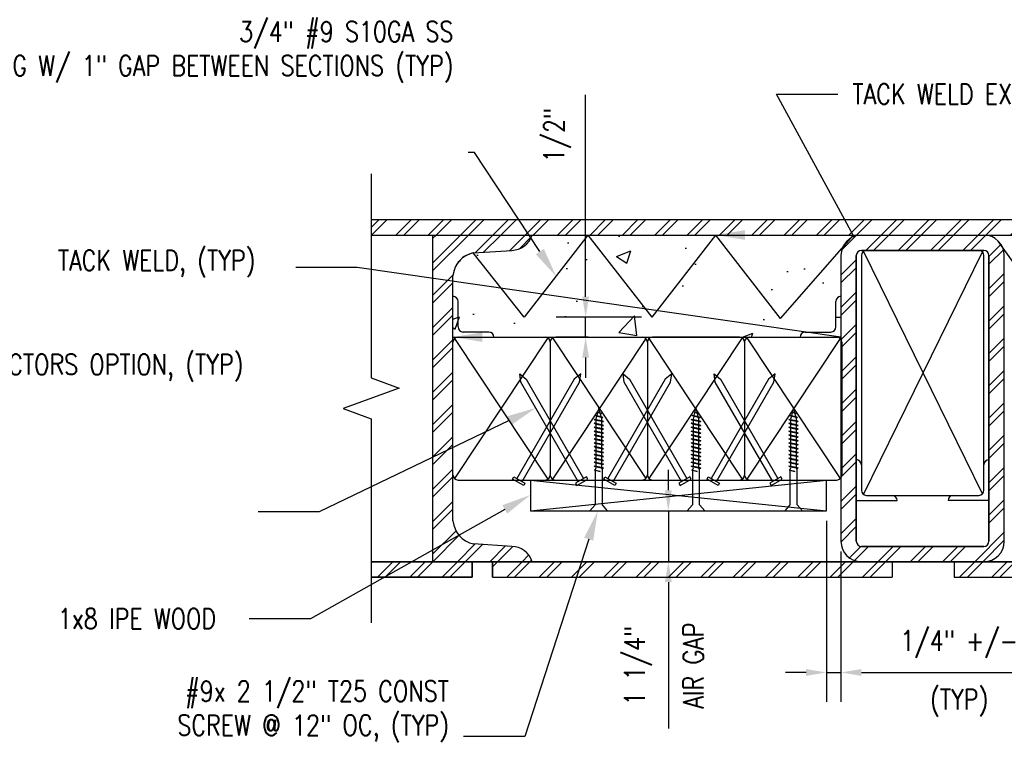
# Model space of a CAD drawing. Header units: inches. Extents: x 19 to 297, y 45 to 143.
# Tile 2 of 23: x 53 to 78, y 81 to 99. Entities that reach past the tile are written whole.
import ezdxf
from ezdxf import colors
from ezdxf.entities.mleader import LeaderData, LeaderLine
from ezdxf.math import Vec2, Vec3

# ---------------------------------------------------------------- set-up
doc = ezdxf.new("R2010")
doc.units = ezdxf.units.IN
doc.header["$MEASUREMENT"] = 0
for name, color, linetype in [('A-DETL-MEDM', 3, 'Continuous'), ('A-DETL-THIN', 1, 'Continuous'), ('S-ANNO-DIMS', 1, 'Continuous'), ('S-ANNO-NOTE', 2, 'Continuous')]:
    doc.layers.add(name, color=color, linetype=linetype)
doc.layers.add('M-DETL-PATT', color=9, linetype='Continuous', true_color=0x808080)
doc.styles.add('Annotative', font='romans.shx', dxfattribs={"width": 0.8, "height": 0.125})
doc.dimstyles.new('Annotative', dxfattribs={"dimscale": 0, "dimtxt": 0.125, "dimasz": 0.125, "dimexe": 0.18, "dimexo": 0.0625, "dimgap": 0.09, "dimtad": 1, "dimdec": 3, "dimzin": 3, "dimdsep": 46, "dimlunit": 4, "dimtxsty": 'Annotative', "dimcen": 0.09, "dimclrt": 2, "dimazin": 2, "dimtfac": 1, "dimtdec": 3, "dimtmove": 0, "dimatfit": 0, "dimfxl": 1, "dimtfill": 1, "dimfrac": 2, "dimtolj": 1, "dimtzin": 0, "dimarcsym": 0})
pattern_1 = [(45, (0, 0), (-0.3959798, 0.3959798), []), (45, (0, 0.6), (-0.3959798, 0.3959798), [])]

# ---------------------------------------------------------------- blocks, each defined once
blk = doc.blocks.new('*D20')
at = {"layer": 'Defpoints', "color": 0, "transparency": 16777216}
for p in [(73.2, 86.794), (73.554, 86.044), (73.554, 82.832)]:
    blk.add_point(p, dxfattribs=at)
at = {"layer": 'S-ANNO-DIMS', "color": 0, "lineweight": -2, "transparency": 16777216}
for p, q in [((73.2, 86.544), (73.2, 82.112)), ((73.554, 85.794), (73.554, 82.112)), ((72.7, 82.832), (72.2, 82.832)), ((73.2, 82.832), (73.554, 82.832)), ((74.054, 82.832), (78.341, 82.832))]:
    blk.add_line(p, q, dxfattribs=at)
at = {"layer": 'S-ANNO-DIMS', "color": 0, "transparency": 16777216}
for points in [[(72.7, 82.916), (72.7, 82.749), (73.2, 82.832)], [(74.054, 82.916), (74.054, 82.749), (73.554, 82.832)]]:
    blk.add_solid(points, dxfattribs=at)
at = {"layer": 'S-ANNO-DIMS', "color": 2, "lineweight": -3, "transparency": 16777216, "insert": (76.448, 83.526), "char_height": 0.5, "width": 3.88318, "attachment_point": 5, "line_spacing_factor": 0.983083, "style": 'Annotative'}
blk.add_mtext('\\A1;1/4" +/-', dxfattribs=at)
at = {"layer": 'S-ANNO-DIMS', "color": 2, "lineweight": -3, "transparency": 16777216, "insert": (76.448, 82.091), "char_height": 0.5, "width": 3.88318, "attachment_point": 5, "style": 'Annotative'}
blk.add_mtext('\\A1;(TYP)', dxfattribs=at)
blk = doc.blocks.new('*D19')
at = {"layer": 'Defpoints', "color": 0, "transparency": 16777216}
for p in [(67.302, 91.533), (68.921, 91.533), (67.618, 91.044)]:
    blk.add_point(p, dxfattribs=at)
at = {"layer": 'S-ANNO-DIMS', "color": 0, "lineweight": -2, "transparency": 16777216}
for p, q in [((67.302, 92.033), (67.302, 96.977)), ((68.671, 91.533), (66.582, 91.533)), ((67.302, 91.044), (67.302, 91.533)), ((67.368, 91.044), (66.582, 91.044)), ((67.302, 90.544), (67.302, 90.044))]:
    blk.add_line(p, q, dxfattribs=at)
at = {"layer": 'S-ANNO-DIMS', "color": 0, "transparency": 16777216}
for points in [[(67.219, 92.033), (67.386, 92.033), (67.302, 91.533)], [(67.219, 90.544), (67.386, 90.544), (67.302, 91.044)]]:
    blk.add_solid(points, dxfattribs=at)
at = {"layer": 'S-ANNO-DIMS', "color": 2, "lineweight": -3, "transparency": 16777216, "insert": (66.276, 95.322), "char_height": 0.5, "attachment_point": 1, "rotation": 90, "line_spacing_factor": 0.983083, "style": 'Annotative'}
blk.add_mtext('\\A1;1/2"', dxfattribs=at)
blk = doc.blocks.new('*D24')
at = {"layer": 'Defpoints', "color": 0, "transparency": 16777216}
for p in [(68.608, 86.794), (68.608, 85.544), (69.328, 85.544)]:
    blk.add_point(p, dxfattribs=at)
at = {"layer": 'S-ANNO-DIMS', "color": 0, "lineweight": -2, "transparency": 16777216}
for p, q in [((69.328, 87.294), (69.328, 87.794)), ((69.328, 86.794), (69.328, 85.544)), ((69.328, 85.044), (69.328, 81.462))]:
    blk.add_line(p, q, dxfattribs=at)
at = {"layer": 'S-ANNO-DIMS', "color": 0, "transparency": 16777216}
for points in [[(69.244, 87.294), (69.411, 87.294), (69.328, 86.794)], [(69.244, 85.044), (69.411, 85.044), (69.328, 85.544)]]:
    blk.add_solid(points, dxfattribs=at)
at = {"layer": 'S-ANNO-DIMS', "color": 2, "transparency": 16777216, "insert": (68.587, 83.003), "char_height": 0.5, "attachment_point": 5, "rotation": 90, "style": 'Annotative', "bg_fill": 3, "box_fill_scale": 1.25, "bg_fill_color": 256, "bg_fill_true_color": 13158600, "bg_fill_transparency": 0}
blk.add_mtext('\\A1;1 1/4"', dxfattribs=at)
at = {"layer": 'S-ANNO-DIMS', "color": 2, "transparency": 16777216, "insert": (69.938, 83.003), "char_height": 0.5, "attachment_point": 5, "rotation": 90, "style": 'Annotative', "bg_fill": 3, "box_fill_scale": 1.25, "bg_fill_color": 256, "bg_fill_true_color": 13158600, "bg_fill_transparency": 0}
blk.add_mtext('\\A1;AIR GAP', dxfattribs=at)

msp = doc.modelspace()

# ---------------------------------------------------------------- hatches: boundary and pattern name
at = {"layer": 'M-DETL-PATT', "lineweight": -3}
h = msp.add_hatch(dxfattribs=at)
h.set_pattern_fill('FP_1', color=8, style=0, pattern_type=2)
h.set_pattern_definition(pattern_1)
h.paths.add_polyline_path([(62.053, 93.5442), (90.5547, 93.5442), (90.5547, 93.9192), (62.053, 93.9192)])
h = msp.add_hatch(dxfattribs=at)
h.set_pattern_fill('FP_1', color=8, style=0, pattern_type=2)
h.set_pattern_definition(pattern_1)
h.paths.add_polyline_path([(65.9919, 85.5442), (65.9365, 85.6652), (65.853, 85.7689), (65.7465, 85.8488), (65.6236, 85.8999), (65.4919, 85.9192), (64.5544, 85.9817), (64.402, 86.0336), (64.2679, 86.1227), (64.1609, 86.2431), (64.0881, 86.3867), (64.0544, 86.5442), (64.0544, 92.5442), (64.0881, 92.7016), (64.1609, 92.8452), (64.2679, 92.9656), (64.402, 93.0547), (64.5544, 93.1067), (65.4919, 93.1692), (65.6236, 93.1884), (65.7465, 93.2395), (65.853, 93.3194), (65.9365, 93.4231), (65.9919, 93.5442), (63.5544, 93.5442), (63.5544, 85.5442)])
h = msp.add_hatch(dxfattribs=at)
h.set_pattern_fill('AR-CONC', color=8, scale=0.5, style=0)
h.paths.add_polyline_path([(85.5544, 91.0328), (85.5544, 93.0442), (85.5714, 93.1736), (85.6214, 93.2942), (85.7008, 93.3977), (85.8044, 93.4772), (85.925, 93.5271), (86.0544, 93.5442), (77.0544, 93.5442), (77.1838, 93.5271), (77.3044, 93.4772), (77.4079, 93.3977), (77.4874, 93.2942), (77.5373, 93.1736), (77.5544, 93.0442), (77.5544, 91.0328)])
h.paths.add_polyline_path([(64.0544, 91.0442), (73.5544, 91.0442), (73.5544, 93.0442), (73.5714, 93.1736), (73.6214, 93.2942), (73.7008, 93.3977), (73.8044, 93.4772), (73.925, 93.5271), (74.0544, 93.5442), (66.0703, 93.5442), (65.8023, 93.2761), (65.4919, 93.1692), (64.5505, 93.1059), (64.3991, 93.0533), (64.2661, 92.964), (64.16, 92.8439), (64.0879, 92.7008), (64.0544, 92.5442)])
h.paths.add_polyline_path([(90.5547, 91.0442), (90.5547, 93.5442), (89.0544, 93.5442), (89.1838, 93.5271), (89.3044, 93.4772), (89.4079, 93.3977), (89.4874, 93.2942), (89.5373, 93.1736), (89.5544, 93.0442), (89.5544, 91.0442)])
h = msp.add_hatch(dxfattribs=at)
h.set_pattern_fill('FP_1', color=8, style=0, pattern_type=2)
h.set_pattern_definition(pattern_1)
h.paths.add_polyline_path([(76.424, 85.5442), (77.0544, 85.5442), (77.1838, 85.5612), (77.3044, 85.6111), (77.4079, 85.6906), (77.4874, 85.7942), (77.5373, 85.9147), (77.5544, 86.0442), (77.5544, 93.0442), (77.5373, 93.1736), (77.4874, 93.2942), (77.4079, 93.3977), (77.3044, 93.4772), (77.1838, 93.5271), (77.0544, 93.5442), (74.0544, 93.5442), (73.925, 93.5271), (73.8044, 93.4772), (73.7008, 93.3977), (73.6214, 93.2942), (73.5714, 93.1736), (73.5544, 93.0442), (73.5544, 86.0442), (73.5714, 85.9147), (73.6214, 85.7942), (73.7008, 85.6906), (73.8044, 85.6111), (73.925, 85.5612), (74.0544, 85.5442)])
h.paths.add_polyline_path([(74.0544, 85.9192), (74.022, 85.9234), (73.9919, 85.9359), (73.966, 85.9558), (73.9461, 85.9817), (73.9336, 86.0118), (73.9294, 86.0442), (73.9294, 93.0442), (73.9336, 93.0765), (73.9461, 93.1067), (73.966, 93.1325), (73.9919, 93.1524), (74.022, 93.1649), (74.0544, 93.1692), (77.0544, 93.1692), (77.0867, 93.1649), (77.1169, 93.1524), (77.1428, 93.1325), (77.1626, 93.1067), (77.1751, 93.0765), (77.1794, 93.0442), (77.1794, 86.0442), (77.1751, 86.0118), (77.1626, 85.9817), (77.1428, 85.9558), (77.1169, 85.9359), (77.0867, 85.9234), (77.0544, 85.9192), (76.424, 85.9192)])
h = msp.add_hatch(dxfattribs=at)
h.set_pattern_fill('FP_1', color=8, style=0, pattern_type=2)
h.set_pattern_definition(pattern_1)
h.paths.add_polyline_path([(65.0231, 85.1692), (74.8044, 85.1692), (74.8044, 85.5442), (65.0231, 85.5442)])
h.paths.add_polyline_path([(62.053, 85.1692), (64.5231, 85.1692), (64.5231, 85.5442), (62.053, 85.5442)])
h.paths.add_polyline_path([(88.328, 85.1692), (90.5547, 85.1692), (90.5547, 85.5442), (88.328, 85.5442)])
h.paths.add_polyline_path([(77.1838, 85.1692), (86.8044, 85.1692), (86.8044, 85.5442), (76.328, 85.5442), (76.328, 85.1692), (77.0867, 85.1692)])

# ---------------------------------------------------------------- linework, layer by layer
at = {"layer": 'A-DETL-MEDM', "lineweight": -3}
for p, q in [((90.5547, 93.9192), (62.053, 93.9192)), ((62.053, 93.5442), (90.5547, 93.5442)), ((63.5544, 93.5442), (63.5544, 85.5442)), ((67.3603, 93.5442), (65.8001, 91.5328)), ((67.3603, 93.5442), (68.9205, 91.5328)), ((70.4807, 93.5442), (68.9205, 91.5328)), ((70.4807, 93.5442), (72.0659, 91.5007)), ((73.8551, 93.5442), (72.0659, 91.5007)), ((78.729, 91.5328), (77.4079, 93.3977)), ((65.8001, 91.5328), (64.5505, 93.1059)), ((64.5544, 93.1067), (65.4919, 93.1692)), ((77.0544, 93.1692), (74.0544, 93.1692)), ((73.5544, 93.0442), (73.5544, 86.0442)), ((73.9294, 93.0442), (73.9294, 86.0442)), ((77.1794, 86.0442), (77.1794, 93.0442)), ((77.5544, 86.0442), (77.5544, 93.0442)), ((64.0544, 86.5442), (64.0544, 92.5442)), ((73.4293, 91.5328), (73.5543, 91.5328)), ((65.4919, 85.9192), (64.5544, 85.9817)), ((74.0544, 85.9192), (77.0544, 85.9192)), ((62.053, 85.5442), (90.5547, 85.5442)), ((64.5231, 85.5442), (64.5231, 85.1692)), ((65.0231, 85.1692), (65.0231, 85.5442)), ((74.8044, 85.5442), (74.8044, 85.1692)), ((76.328, 85.5442), (76.328, 85.1692)), ((64.5231, 85.1692), (62.053, 85.1692)), ((76.328, 85.1692), (86.8044, 85.1692))]:
    msp.add_line(p, q, dxfattribs=at)
for centre, radius, start, end in [((65.481, 93.7045), 0.5354, 271.16134, 342.57846), ((74.0544, 93.0442), 0.5, 90, 180), ((77.0544, 93.0442), 0.5, 0, 90), ((64.6787, 92.4926), 0.6265, 101.81177, 175.28379), ((74.0544, 93.0442), 0.125, 90, 180), ((77.0544, 93.0442), 0.125, 0, 90), ((64.6787, 86.5957), 0.6265, 184.71621, 258.55087), ((65.481, 85.3839), 0.5354, 17.42154, 88.83866), ((74.0544, 86.0442), 0.5, 180, 270), ((74.0544, 86.0442), 0.125, 180, 270), ((77.0544, 86.0442), 0.5, 270, 0), ((77.0544, 86.0442), 0.125, 270, 0)]:
    msp.add_arc(centre, radius, start, end, dxfattribs=at)
at = {"layer": 'A-DETL-THIN', "lineweight": -3}
for p, q in [((62.053, 95.0442), (62.053, 90.0442)), ((90.5547, 93.9192), (62.053, 93.9192)), ((62.053, 93.5442), (90.5547, 93.5442)), ((63.5544, 93.5442), (63.5544, 85.5442)), ((64.5544, 93.1067), (65.4919, 93.1692)), ((74.0544, 93.1692), (77.0544, 93.1692)), ((74.1076, 87.1918), (77.0178, 93.1325)), ((77.0178, 87.2058), (74.1078, 93.1466)), ((73.5544, 93.0442), (73.5544, 86.0442)), ((73.9294, 86.0442), (73.9294, 93.0442)), ((74.0544, 93.0442), (74.0544, 87.2942)), ((77.0544, 87.2942), (77.0544, 93.0442)), ((77.1794, 93.0442), (77.1794, 86.0442)), ((77.5544, 86.0442), (77.5544, 93.0442)), ((64.0544, 86.5442), (64.0544, 92.5442)), ((64.1794, 91.2942), (64.1794, 91.9192)), ((73.4293, 91.2942), (73.4293, 91.9192)), ((73.5543, 92.0442), (73.5543, 91.0442)), ((64.9294, 91.1692), (64.3044, 91.1692)), ((72.6793, 91.1692), (73.3043, 91.1692)), ((64.0544, 91.0442), (66.3094, 91.0442)), ((66.3778, 91.0238), (64.091, 87.5808)), ((64.091, 91.0075), (66.3776, 87.5644)), ((66.4344, 90.9192), (66.4344, 87.6692)), ((66.491, 91.0238), (68.7778, 87.5808)), ((68.7778, 91.0075), (66.4912, 87.5644)), ((66.5594, 91.0442), (68.6894, 91.0442)), ((68.8144, 90.9192), (68.8144, 87.6692)), ((71.1378, 91.0238), (68.851, 87.5808)), ((68.851, 91.0075), (71.1376, 87.5644)), ((71.0694, 91.0442), (68.9394, 91.0442)), ((71.1944, 90.9192), (71.1944, 87.6692)), ((71.2511, 91.0238), (73.5378, 87.5808)), ((73.5378, 91.0075), (71.2513, 87.5644)), ((71.3194, 91.0442), (73.5543, 91.0442)), ((73.5744, 90.9192), (73.5744, 87.6692)), ((62.053, 90.0442), (62.7399, 89.7942)), ((67.0236, 90.0169), (65.6173, 87.5812)), ((65.7171, 89.9429), (65.6874, 90.1422)), ((65.6874, 90.1422), (65.8452, 90.0169)), ((67.1233, 87.5072), (65.7171, 89.9429)), ((65.7455, 87.5072), (67.1517, 89.9429)), ((65.8452, 90.0169), (67.2515, 87.5812)), ((67.1814, 90.1422), (67.0236, 90.0169)), ((67.1517, 89.9429), (67.1814, 90.1422)), ((69.253, 90.0169), (67.8468, 87.5812)), ((67.975, 87.5072), (69.3812, 89.9429)), ((68.2476, 89.9429), (68.2179, 90.1422)), ((68.2179, 90.1422), (68.3758, 90.0169)), ((69.6539, 87.5072), (68.2476, 89.9429)), ((68.3758, 90.0169), (69.782, 87.5812)), ((69.4109, 90.1422), (69.253, 90.0169)), ((69.3812, 89.9429), (69.4109, 90.1422)), ((71.7836, 90.0169), (70.3773, 87.5812)), ((70.4771, 89.9429), (70.4474, 90.1422)), ((70.4474, 90.1422), (70.6053, 90.0169)), ((71.8833, 87.5072), (70.4771, 89.9429)), ((70.5055, 87.5072), (71.9118, 89.9429)), ((70.6053, 90.0169), (72.0115, 87.5812)), ((71.9414, 90.1422), (71.7836, 90.0169)), ((71.9118, 89.9429), (71.9414, 90.1422)), ((62.7399, 89.7942), (61.3661, 89.2942)), ((61.3661, 89.2942), (62.053, 89.0442)), ((67.6244, 89.318), (67.5748, 89.1255)), ((67.6581, 89.187), (67.6244, 89.318)), ((70.0044, 89.318), (69.9548, 89.1255)), ((70.0382, 89.187), (70.0044, 89.318)), ((72.3945, 89.318), (72.345, 89.1255)), ((72.4283, 89.187), (72.3945, 89.318)), ((62.053, 89.0442), (62.053, 84.0442)), ((67.5523, 89.0032), (67.5081, 89.0301)), ((67.5081, 89.0301), (67.5523, 89.0301)), ((67.7392, 88.9776), (67.5081, 89.0301)), ((67.5683, 89.1051), (67.5307, 89.1255)), ((67.5307, 89.1255), (67.5748, 89.1255)), ((67.7232, 89.0764), (67.5307, 89.1255)), ((67.5695, 89.1048), (67.5523, 89.0378)), ((67.5523, 89.0301), (67.6965, 89.0012)), ((67.6965, 88.9743), (67.5523, 89.0032)), ((67.5523, 89.0032), (67.5523, 88.9348)), ((67.6871, 89.0747), (67.5683, 89.1051)), ((67.5748, 89.1255), (67.6805, 89.1)), ((67.6626, 89.1697), (67.6122, 89.1969)), ((67.6122, 89.1969), (67.6581, 89.187)), ((67.6872, 89.1698), (67.6122, 89.1969)), ((67.6581, 89.187), (67.6872, 89.1698)), ((67.6805, 89.1), (67.6626, 89.1697)), ((67.6805, 89.1), (67.7232, 89.0764)), ((67.6871, 89.0747), (67.7232, 89.0764)), ((67.6965, 89.0378), (67.6871, 89.0747)), ((67.6965, 89.0012), (67.6965, 89.0378)), ((67.6965, 89.0012), (67.7392, 88.9776)), ((67.6965, 88.9743), (67.7392, 88.9776)), ((67.6965, 88.9059), (67.6965, 88.9743)), ((69.9323, 89.0032), (69.8882, 89.0301)), ((69.8882, 89.0301), (69.9323, 89.0301)), ((70.1192, 88.9776), (69.8882, 89.0301)), ((69.9483, 89.1051), (69.9107, 89.1255)), ((69.9107, 89.1255), (69.9548, 89.1255)), ((70.1032, 89.0764), (69.9107, 89.1255)), ((69.9495, 89.1048), (69.9323, 89.0378)), ((69.9323, 89.0301), (70.0766, 89.0012)), ((70.0766, 88.9743), (69.9323, 89.0032)), ((69.9323, 89.0032), (69.9323, 88.9348)), ((70.0671, 89.0747), (69.9483, 89.1051)), ((69.9548, 89.1255), (70.0606, 89.1)), ((70.0426, 89.1697), (69.9923, 89.1969)), ((69.9923, 89.1969), (70.0382, 89.187)), ((70.0672, 89.1698), (69.9923, 89.1969)), ((70.0382, 89.187), (70.0672, 89.1698)), ((70.0606, 89.1), (70.0426, 89.1697)), ((70.0606, 89.1), (70.1032, 89.0764)), ((70.0671, 89.0747), (70.1032, 89.0764)), ((70.0766, 89.0378), (70.0671, 89.0747)), ((70.0766, 89.0012), (70.0766, 89.0378)), ((70.0766, 89.0012), (70.1192, 88.9776)), ((70.0766, 88.9743), (70.1192, 88.9776)), ((70.0766, 88.9059), (70.0766, 88.9743)), ((72.3224, 89.0032), (72.2783, 89.0301)), ((72.2783, 89.0301), (72.3224, 89.0301)), ((72.5093, 88.9776), (72.2783, 89.0301)), ((72.3384, 89.1051), (72.3008, 89.1255)), ((72.3008, 89.1255), (72.345, 89.1255)), ((72.4933, 89.0764), (72.3008, 89.1255)), ((72.3397, 89.1048), (72.3224, 89.0378)), ((72.3224, 89.0301), (72.4667, 89.0012)), ((72.4667, 88.9743), (72.3224, 89.0032)), ((72.3224, 89.0032), (72.3224, 88.9348)), ((72.4572, 89.0747), (72.3384, 89.1051)), ((72.345, 89.1255), (72.4507, 89.1)), ((72.4327, 89.1697), (72.3824, 89.1969)), ((72.3824, 89.1969), (72.4283, 89.187)), ((72.4573, 89.1698), (72.3824, 89.1969)), ((72.4283, 89.187), (72.4573, 89.1698)), ((72.4507, 89.1), (72.4327, 89.1697)), ((72.4507, 89.1), (72.4933, 89.0764)), ((72.4572, 89.0747), (72.4933, 89.0764)), ((72.4667, 89.0378), (72.4572, 89.0747)), ((72.4667, 89.0012), (72.4667, 89.0378)), ((72.4667, 89.0012), (72.5093, 88.9776)), ((72.4667, 88.9743), (72.5093, 88.9776)), ((72.4667, 88.9059), (72.4667, 88.9743)), ((67.5523, 88.9079), (67.5081, 88.9348)), ((67.5081, 88.9348), (67.5523, 88.9348)), ((67.7392, 88.8824), (67.5081, 88.9348)), ((67.5523, 88.8126), (67.5081, 88.8396)), ((67.5081, 88.8396), (67.5523, 88.8396)), ((67.7392, 88.7871), (67.5081, 88.8396)), ((67.7392, 88.6919), (67.5081, 88.7443)), ((67.5523, 88.7174), (67.5081, 88.7443)), ((67.5081, 88.7443), (67.5523, 88.7443)), ((67.5523, 88.9348), (67.6965, 88.9059)), ((67.6965, 88.8791), (67.5523, 88.9079)), ((67.5523, 88.9079), (67.5523, 88.8396)), ((67.5523, 88.8396), (67.6965, 88.8107)), ((67.6965, 88.7838), (67.5523, 88.8126)), ((67.5523, 88.8126), (67.5523, 88.7443)), ((67.5523, 88.7443), (67.6965, 88.7154)), ((67.6965, 88.9059), (67.7392, 88.8824)), ((67.6965, 88.8791), (67.7392, 88.8824)), ((67.6965, 88.8107), (67.6965, 88.8791)), ((67.6965, 88.8107), (67.7392, 88.7871)), ((67.6965, 88.7838), (67.7392, 88.7871)), ((67.6965, 88.7154), (67.6965, 88.7838)), ((69.9323, 88.9079), (69.8882, 88.9348)), ((69.8882, 88.9348), (69.9323, 88.9348)), ((70.1192, 88.8824), (69.8882, 88.9348)), ((69.9323, 88.8126), (69.8882, 88.8396)), ((69.8882, 88.8396), (69.9323, 88.8396)), ((70.1192, 88.7871), (69.8882, 88.8396)), ((70.1192, 88.6919), (69.8882, 88.7443)), ((69.9323, 88.7174), (69.8882, 88.7443)), ((69.8882, 88.7443), (69.9323, 88.7443)), ((69.9323, 88.9348), (70.0766, 88.9059)), ((70.0766, 88.8791), (69.9323, 88.9079)), ((69.9323, 88.9079), (69.9323, 88.8396)), ((69.9323, 88.8396), (70.0766, 88.8107)), ((70.0766, 88.7838), (69.9323, 88.8126)), ((69.9323, 88.8126), (69.9323, 88.7443)), ((69.9323, 88.7443), (70.0766, 88.7154)), ((70.0766, 88.9059), (70.1192, 88.8824)), ((70.0766, 88.8791), (70.1192, 88.8824)), ((70.0766, 88.8107), (70.0766, 88.8791)), ((70.0766, 88.8107), (70.1192, 88.7871)), ((70.0766, 88.7838), (70.1192, 88.7871)), ((70.0766, 88.7154), (70.0766, 88.7838)), ((72.3224, 88.9079), (72.2783, 88.9348)), ((72.2783, 88.9348), (72.3224, 88.9348)), ((72.5093, 88.8824), (72.2783, 88.9348)), ((72.3224, 88.8126), (72.2783, 88.8396)), ((72.2783, 88.8396), (72.3224, 88.8396)), ((72.5093, 88.7871), (72.2783, 88.8396)), ((72.5093, 88.6919), (72.2783, 88.7443)), ((72.3224, 88.7174), (72.2783, 88.7443)), ((72.2783, 88.7443), (72.3224, 88.7443)), ((72.3224, 88.9348), (72.4667, 88.9059)), ((72.4667, 88.8791), (72.3224, 88.9079)), ((72.3224, 88.9079), (72.3224, 88.8396)), ((72.3224, 88.8396), (72.4667, 88.8107)), ((72.4667, 88.7838), (72.3224, 88.8126)), ((72.3224, 88.8126), (72.3224, 88.7443)), ((72.3224, 88.7443), (72.4667, 88.7154)), ((72.4667, 88.9059), (72.5093, 88.8824)), ((72.4667, 88.8791), (72.5093, 88.8824)), ((72.4667, 88.8107), (72.4667, 88.8791)), ((72.4667, 88.8107), (72.5093, 88.7871)), ((72.4667, 88.7838), (72.5093, 88.7871)), ((72.4667, 88.7154), (72.4667, 88.7838)), ((67.5523, 88.6221), (67.5081, 88.6491)), ((67.5081, 88.6491), (67.5523, 88.6491)), ((67.7392, 88.5966), (67.5081, 88.6491)), ((67.5523, 88.5269), (67.5081, 88.5538)), ((67.5081, 88.5538), (67.5523, 88.5538)), ((67.7392, 88.5014), (67.5081, 88.5538)), ((67.6965, 88.6886), (67.5523, 88.7174)), ((67.5523, 88.7174), (67.5523, 88.6491)), ((67.5523, 88.6491), (67.6965, 88.6202)), ((67.6965, 88.5933), (67.5523, 88.6221)), ((67.5523, 88.6221), (67.5523, 88.5538)), ((67.5523, 88.5538), (67.6965, 88.5249)), ((67.6965, 88.498), (67.5523, 88.5269)), ((67.5523, 88.5269), (67.5523, 88.4586)), ((67.6965, 88.7154), (67.7392, 88.6919)), ((67.6965, 88.6886), (67.7392, 88.6919)), ((67.6965, 88.6202), (67.6965, 88.6886)), ((67.6965, 88.6202), (67.7392, 88.5966)), ((67.6965, 88.5933), (67.7392, 88.5966)), ((67.6965, 88.5249), (67.6965, 88.5933)), ((67.6965, 88.5249), (67.7392, 88.5014)), ((67.6965, 88.498), (67.7392, 88.5014)), ((67.6965, 88.4297), (67.6965, 88.498)), ((69.9323, 88.6221), (69.8882, 88.6491)), ((69.8882, 88.6491), (69.9323, 88.6491)), ((70.1192, 88.5966), (69.8882, 88.6491)), ((69.9323, 88.5269), (69.8882, 88.5538)), ((69.8882, 88.5538), (69.9323, 88.5538)), ((70.1192, 88.5014), (69.8882, 88.5538)), ((70.0766, 88.6886), (69.9323, 88.7174)), ((69.9323, 88.7174), (69.9323, 88.6491)), ((69.9323, 88.6491), (70.0766, 88.6202)), ((70.0766, 88.5933), (69.9323, 88.6221)), ((69.9323, 88.6221), (69.9323, 88.5538)), ((69.9323, 88.5538), (70.0766, 88.5249)), ((70.0766, 88.498), (69.9323, 88.5269)), ((69.9323, 88.5269), (69.9323, 88.4586)), ((70.0766, 88.7154), (70.1192, 88.6919)), ((70.0766, 88.6886), (70.1192, 88.6919)), ((70.0766, 88.6202), (70.0766, 88.6886)), ((70.0766, 88.6202), (70.1192, 88.5966)), ((70.0766, 88.5933), (70.1192, 88.5966)), ((70.0766, 88.5249), (70.0766, 88.5933)), ((70.0766, 88.5249), (70.1192, 88.5014)), ((70.0766, 88.498), (70.1192, 88.5014)), ((70.0766, 88.4297), (70.0766, 88.498)), ((72.3224, 88.6221), (72.2783, 88.6491)), ((72.2783, 88.6491), (72.3224, 88.6491)), ((72.5093, 88.5966), (72.2783, 88.6491)), ((72.3224, 88.5269), (72.2783, 88.5538)), ((72.2783, 88.5538), (72.3224, 88.5538)), ((72.5093, 88.5014), (72.2783, 88.5538)), ((72.4667, 88.6886), (72.3224, 88.7174)), ((72.3224, 88.7174), (72.3224, 88.6491)), ((72.3224, 88.6491), (72.4667, 88.6202)), ((72.4667, 88.5933), (72.3224, 88.6221)), ((72.3224, 88.6221), (72.3224, 88.5538)), ((72.3224, 88.5538), (72.4667, 88.5249)), ((72.4667, 88.498), (72.3224, 88.5269)), ((72.3224, 88.5269), (72.3224, 88.4586)), ((72.4667, 88.7154), (72.5093, 88.6919)), ((72.4667, 88.6886), (72.5093, 88.6919)), ((72.4667, 88.6202), (72.4667, 88.6886)), ((72.4667, 88.6202), (72.5093, 88.5966)), ((72.4667, 88.5933), (72.5093, 88.5966)), ((72.4667, 88.5249), (72.4667, 88.5933)), ((72.4667, 88.5249), (72.5093, 88.5014)), ((72.4667, 88.498), (72.5093, 88.5014)), ((72.4667, 88.4297), (72.4667, 88.498)), ((67.7392, 88.4061), (67.5081, 88.4586)), ((67.5523, 88.4316), (67.5081, 88.4586)), ((67.5081, 88.4586), (67.5523, 88.4586)), ((67.5523, 88.3364), (67.5081, 88.3633)), ((67.5081, 88.3633), (67.5523, 88.3633)), ((67.7392, 88.3109), (67.5081, 88.3633)), ((67.7392, 88.2156), (67.5081, 88.268)), ((67.5523, 88.2411), (67.5081, 88.268)), ((67.5081, 88.268), (67.5523, 88.268)), ((67.5523, 88.4586), (67.6965, 88.4297)), ((67.6965, 88.4028), (67.5523, 88.4316)), ((67.5523, 88.4316), (67.5523, 88.3633)), ((67.5523, 88.3633), (67.6965, 88.3344)), ((67.6965, 88.3075), (67.5523, 88.3364)), ((67.5523, 88.3364), (67.5523, 88.268)), ((67.5523, 88.268), (67.6965, 88.2391)), ((67.6965, 88.4297), (67.7392, 88.4061)), ((67.6965, 88.4028), (67.7392, 88.4061)), ((67.6965, 88.3344), (67.6965, 88.4028)), ((67.6965, 88.3344), (67.7392, 88.3109)), ((67.6965, 88.3075), (67.7392, 88.3109)), ((67.6965, 88.2391), (67.6965, 88.3075)), ((70.1192, 88.4061), (69.8882, 88.4586)), ((69.9323, 88.4316), (69.8882, 88.4586)), ((69.8882, 88.4586), (69.9323, 88.4586)), ((69.9323, 88.3364), (69.8882, 88.3633)), ((69.8882, 88.3633), (69.9323, 88.3633)), ((70.1192, 88.3109), (69.8882, 88.3633)), ((70.1192, 88.2156), (69.8882, 88.268)), ((69.9323, 88.2411), (69.8882, 88.268)), ((69.8882, 88.268), (69.9323, 88.268)), ((69.9323, 88.4586), (70.0766, 88.4297)), ((70.0766, 88.4028), (69.9323, 88.4316)), ((69.9323, 88.4316), (69.9323, 88.3633)), ((69.9323, 88.3633), (70.0766, 88.3344)), ((70.0766, 88.3075), (69.9323, 88.3364)), ((69.9323, 88.3364), (69.9323, 88.268)), ((69.9323, 88.268), (70.0766, 88.2391)), ((70.0766, 88.4297), (70.1192, 88.4061)), ((70.0766, 88.4028), (70.1192, 88.4061)), ((70.0766, 88.3344), (70.0766, 88.4028)), ((70.0766, 88.3344), (70.1192, 88.3109)), ((70.0766, 88.3075), (70.1192, 88.3109)), ((70.0766, 88.2391), (70.0766, 88.3075)), ((72.5093, 88.4061), (72.2783, 88.4586)), ((72.3224, 88.4316), (72.2783, 88.4586)), ((72.2783, 88.4586), (72.3224, 88.4586)), ((72.3224, 88.3364), (72.2783, 88.3633)), ((72.2783, 88.3633), (72.3224, 88.3633)), ((72.5093, 88.3109), (72.2783, 88.3633)), ((72.5093, 88.2156), (72.2783, 88.268)), ((72.3224, 88.2411), (72.2783, 88.268)), ((72.2783, 88.268), (72.3224, 88.268)), ((72.3224, 88.4586), (72.4667, 88.4297)), ((72.4667, 88.4028), (72.3224, 88.4316)), ((72.3224, 88.4316), (72.3224, 88.3633)), ((72.3224, 88.3633), (72.4667, 88.3344)), ((72.4667, 88.3075), (72.3224, 88.3364)), ((72.3224, 88.3364), (72.3224, 88.268)), ((72.3224, 88.268), (72.4667, 88.2391)), ((72.4667, 88.4297), (72.5093, 88.4061)), ((72.4667, 88.4028), (72.5093, 88.4061)), ((72.4667, 88.3344), (72.4667, 88.4028)), ((72.4667, 88.3344), (72.5093, 88.3109)), ((72.4667, 88.3075), (72.5093, 88.3109)), ((72.4667, 88.2391), (72.4667, 88.3075)), ((67.5523, 88.1459), (67.5081, 88.1728)), ((67.5081, 88.1728), (67.5523, 88.1728)), ((67.7392, 88.1203), (67.5081, 88.1728)), ((67.5523, 88.0506), (67.5081, 88.0775)), ((67.5081, 88.0775), (67.5523, 88.0775)), ((67.7392, 88.0251), (67.5081, 88.0775)), ((67.6965, 88.2123), (67.5523, 88.2411)), ((67.5523, 88.2411), (67.5523, 88.1728)), ((67.5523, 88.1728), (67.6965, 88.1439)), ((67.6965, 88.117), (67.5523, 88.1459)), ((67.5523, 88.1459), (67.5523, 88.0775)), ((67.5523, 88.0775), (67.6965, 88.0486)), ((67.6965, 88.0218), (67.5523, 88.0506)), ((67.5523, 88.0506), (67.5523, 87.9823)), ((67.6965, 88.2391), (67.7392, 88.2156)), ((67.6965, 88.2123), (67.7392, 88.2156)), ((67.6965, 88.1439), (67.6965, 88.2123)), ((67.6965, 88.1439), (67.7392, 88.1203)), ((67.6965, 88.117), (67.7392, 88.1203)), ((67.6965, 88.0486), (67.6965, 88.117)), ((67.6965, 88.0486), (67.7392, 88.0251)), ((67.6965, 88.0218), (67.7392, 88.0251)), ((67.6965, 87.9534), (67.6965, 88.0218)), ((69.9323, 88.1459), (69.8882, 88.1728)), ((69.8882, 88.1728), (69.9323, 88.1728)), ((70.1192, 88.1203), (69.8882, 88.1728)), ((69.9323, 88.0506), (69.8882, 88.0775)), ((69.8882, 88.0775), (69.9323, 88.0775)), ((70.1192, 88.0251), (69.8882, 88.0775)), ((70.0766, 88.2123), (69.9323, 88.2411)), ((69.9323, 88.2411), (69.9323, 88.1728)), ((69.9323, 88.1728), (70.0766, 88.1439)), ((70.0766, 88.117), (69.9323, 88.1459)), ((69.9323, 88.1459), (69.9323, 88.0775)), ((69.9323, 88.0775), (70.0766, 88.0486)), ((70.0766, 88.0218), (69.9323, 88.0506)), ((69.9323, 88.0506), (69.9323, 87.9823)), ((70.0766, 88.2391), (70.1192, 88.2156)), ((70.0766, 88.2123), (70.1192, 88.2156)), ((70.0766, 88.1439), (70.0766, 88.2123)), ((70.0766, 88.1439), (70.1192, 88.1203)), ((70.0766, 88.117), (70.1192, 88.1203)), ((70.0766, 88.0486), (70.0766, 88.117)), ((70.0766, 88.0486), (70.1192, 88.0251)), ((70.0766, 88.0218), (70.1192, 88.0251)), ((70.0766, 87.9534), (70.0766, 88.0218)), ((72.3224, 88.1459), (72.2783, 88.1728)), ((72.2783, 88.1728), (72.3224, 88.1728)), ((72.5093, 88.1203), (72.2783, 88.1728)), ((72.3224, 88.0506), (72.2783, 88.0775)), ((72.2783, 88.0775), (72.3224, 88.0775)), ((72.5093, 88.0251), (72.2783, 88.0775)), ((72.4667, 88.2123), (72.3224, 88.2411)), ((72.3224, 88.2411), (72.3224, 88.1728)), ((72.3224, 88.1728), (72.4667, 88.1439)), ((72.4667, 88.117), (72.3224, 88.1459)), ((72.3224, 88.1459), (72.3224, 88.0775)), ((72.3224, 88.0775), (72.4667, 88.0486)), ((72.4667, 88.0218), (72.3224, 88.0506)), ((72.3224, 88.0506), (72.3224, 87.9823)), ((72.4667, 88.2391), (72.5093, 88.2156)), ((72.4667, 88.2123), (72.5093, 88.2156)), ((72.4667, 88.1439), (72.4667, 88.2123)), ((72.4667, 88.1439), (72.5093, 88.1203)), ((72.4667, 88.117), (72.5093, 88.1203)), ((72.4667, 88.0486), (72.4667, 88.117)), ((72.4667, 88.0486), (72.5093, 88.0251)), ((72.4667, 88.0218), (72.5093, 88.0251)), ((72.4667, 87.9534), (72.4667, 88.0218)), ((67.5523, 87.9553), (67.5081, 87.9823)), ((67.5081, 87.9823), (67.5523, 87.9823)), ((67.7392, 87.9298), (67.5081, 87.9823)), ((67.5523, 87.8601), (67.5081, 87.887)), ((67.5081, 87.887), (67.5523, 87.887)), ((67.7392, 87.8346), (67.5081, 87.887)), ((67.6565, 87.7559), (67.5122, 87.7831)), ((67.5523, 87.8313), (67.5358, 87.7942)), ((67.5358, 87.7866), (67.6565, 87.7559)), ((67.5358, 87.7787), (67.5358, 86.9405)), ((67.5523, 87.9823), (67.6965, 87.9534)), ((67.6965, 87.9265), (67.5523, 87.9553)), ((67.5523, 87.9553), (67.5523, 87.887)), ((67.5523, 87.887), (67.6965, 87.8581)), ((67.6965, 87.8313), (67.5523, 87.8601)), ((67.6965, 87.9534), (67.7392, 87.9298)), ((67.6965, 87.9265), (67.7392, 87.9298)), ((67.6965, 87.8581), (67.6965, 87.9265)), ((67.6965, 87.8581), (67.7392, 87.8346)), ((67.6965, 87.8313), (67.7392, 87.8346)), ((67.713, 87.7942), (67.6965, 87.8313)), ((67.713, 86.9405), (67.713, 87.7942)), ((69.9323, 87.9553), (69.8882, 87.9823)), ((69.8882, 87.9823), (69.9323, 87.9823)), ((70.1192, 87.9298), (69.8882, 87.9823)), ((69.9323, 87.8601), (69.8882, 87.887)), ((69.8882, 87.887), (69.9323, 87.887)), ((70.1192, 87.8346), (69.8882, 87.887)), ((70.0365, 87.7559), (69.8922, 87.7831)), ((69.9323, 87.8313), (69.9158, 87.7942)), ((69.9158, 87.7866), (70.0365, 87.7559)), ((69.9158, 87.7787), (69.9158, 86.9405)), ((69.9323, 87.9823), (70.0766, 87.9534)), ((70.0766, 87.9265), (69.9323, 87.9553)), ((69.9323, 87.9553), (69.9323, 87.887)), ((69.9323, 87.887), (70.0766, 87.8581)), ((70.0766, 87.8313), (69.9323, 87.8601)), ((70.0766, 87.9534), (70.1192, 87.9298)), ((70.0766, 87.9265), (70.1192, 87.9298)), ((70.0766, 87.8581), (70.0766, 87.9265)), ((70.0766, 87.8581), (70.1192, 87.8346)), ((70.0766, 87.8313), (70.1192, 87.8346)), ((70.093, 87.7942), (70.0766, 87.8313)), ((70.093, 86.9405), (70.093, 87.7942)), ((72.3224, 87.9553), (72.2783, 87.9823)), ((72.2783, 87.9823), (72.3224, 87.9823)), ((72.5093, 87.9298), (72.2783, 87.9823)), ((72.3224, 87.8601), (72.2783, 87.887)), ((72.2783, 87.887), (72.3224, 87.887)), ((72.5093, 87.8346), (72.2783, 87.887)), ((72.4267, 87.7559), (72.2823, 87.7831)), ((72.3224, 87.8313), (72.306, 87.7942)), ((72.306, 87.7866), (72.4267, 87.7559)), ((72.306, 87.7787), (72.306, 86.9405)), ((72.3224, 87.9823), (72.4667, 87.9534)), ((72.4667, 87.9265), (72.3224, 87.9553)), ((72.3224, 87.9553), (72.3224, 87.887)), ((72.3224, 87.887), (72.4667, 87.8581)), ((72.4667, 87.8313), (72.3224, 87.8601)), ((72.4667, 87.9534), (72.5093, 87.9298)), ((72.4667, 87.9265), (72.5093, 87.9298)), ((72.4667, 87.8581), (72.4667, 87.9265)), ((72.4667, 87.8581), (72.5093, 87.8346)), ((72.4667, 87.8313), (72.5093, 87.8346)), ((72.4831, 87.7942), (72.4667, 87.8313)), ((72.4831, 86.9405), (72.4831, 87.7942)), ((64.1794, 87.5442), (73.4494, 87.5442)), ((65.5148, 87.5682), (65.5461, 87.6223)), ((65.7855, 87.4119), (65.5148, 87.5682)), ((65.5461, 87.6223), (65.8167, 87.466)), ((65.95, 87.5442), (65.95, 86.7942)), ((65.95, 86.7942), (73.2, 87.5442)), ((65.95, 87.5442), (73.2, 86.7942)), ((67.3227, 87.6223), (67.0521, 87.466)), ((67.0833, 87.4119), (67.354, 87.5682)), ((67.354, 87.5682), (67.3227, 87.6223)), ((67.7443, 87.5682), (67.7756, 87.6223)), ((68.015, 87.4119), (67.7443, 87.5682)), ((67.7756, 87.6223), (68.0462, 87.466)), ((69.8533, 87.6223), (69.5826, 87.466)), ((69.6139, 87.4119), (69.8845, 87.5682)), ((69.8845, 87.5682), (69.8533, 87.6223)), ((70.2749, 87.5682), (70.3061, 87.6223)), ((70.5455, 87.4119), (70.2749, 87.5682)), ((70.3061, 87.6223), (70.5767, 87.466)), ((72.0827, 87.6223), (71.8121, 87.466)), ((71.8434, 87.4119), (72.114, 87.5682)), ((72.114, 87.5682), (72.0827, 87.6223)), ((73.2, 86.7942), (73.2, 87.5442)), ((65.8167, 87.466), (65.7855, 87.4119)), ((67.0521, 87.466), (67.0833, 87.4119)), ((68.0462, 87.466), (68.015, 87.4119)), ((69.5826, 87.466), (69.6139, 87.4119)), ((70.5767, 87.466), (70.5455, 87.4119)), ((71.8121, 87.466), (71.8434, 87.4119)), ((73.9294, 87.0442), (74.9294, 87.0442)), ((74.1794, 87.1692), (76.9294, 87.1692)), ((77.1794, 87.0442), (76.1794, 87.0442)), ((67.5358, 86.9405), (67.408, 86.7942)), ((67.8408, 86.7942), (67.713, 86.9405)), ((69.9158, 86.9405), (69.788, 86.7942)), ((70.2208, 86.7942), (70.093, 86.9405)), ((72.306, 86.9405), (72.1781, 86.7942)), ((72.611, 86.7942), (72.4831, 86.9405)), ((65.95, 86.7942), (73.2, 86.7942)), ((65.4919, 85.9192), (64.5544, 85.9817)), ((77.0544, 85.9192), (74.0544, 85.9192)), ((89.0544, 85.5442), (62.053, 85.5442)), ((64.5231, 85.1692), (64.5231, 85.5442)), ((65.0231, 85.5442), (65.0231, 85.1692)), ((62.053, 85.1692), (64.5231, 85.1692))]:
    msp.add_line(p, q, dxfattribs=at)
for centre, radius, start, end in [((65.481, 93.7045), 0.5354, 271.16134, 342.57846), ((74.0544, 93.0442), 0.5, 90, 180), ((77.0544, 93.0442), 0.5, 0, 90), ((64.6787, 92.4926), 0.6265, 101.44913, 130.98302), ((74.0544, 93.0442), 0.125, 90, 180), ((74.1794, 93.0442), 0.125, 90, 180), ((76.9294, 93.0442), 0.125, 0, 90), ((77.0544, 93.0442), 0.125, 0, 90), ((64.6787, 92.4926), 0.6265, 145.88482, 160.51686), ((64.6787, 92.4926), 0.6265, 131.17486, 145.74993), ((64.6787, 92.4926), 0.6265, 160.58699, 175.28379), ((64.0544, 91.9192), 0.125, 0, 90), ((73.5543, 91.9192), 0.125, 90, 180), ((64.3044, 91.2942), 0.125, 180, 270), ((64.9294, 91.0442), 0.125, 0, 90), ((72.6793, 91.0442), 0.125, 90, 180), ((73.3043, 91.2942), 0.125, 270, 0), ((64.1794, 90.9192), 0.125, 90, 180), ((66.3094, 90.9192), 0.125, 0, 90), ((66.5594, 90.9192), 0.125, 90, 180), ((68.6894, 90.9192), 0.125, 0, 90), ((68.9394, 90.9192), 0.125, 90, 180), ((71.0694, 90.9192), 0.125, 0, 90), ((71.3194, 90.9192), 0.125, 90, 180), ((73.4494, 90.9192), 0.125, 0, 90), ((73.9294, 87.9192), 0.125, 0, 90), ((77.1794, 87.9192), 0.125, 90, 180), ((64.1794, 87.6692), 0.125, 180, 270), ((66.3094, 87.6692), 0.125, 270, 0), ((66.5594, 87.6692), 0.125, 180, 270), ((68.6894, 87.6692), 0.125, 270, 0), ((68.9394, 87.6692), 0.125, 180, 270), ((71.0694, 87.6692), 0.125, 270, 0), ((71.3194, 87.6692), 0.125, 180, 270), ((73.4494, 87.6692), 0.125, 270, 0), ((74.1794, 87.2942), 0.125, 180, 270), ((76.9294, 87.2942), 0.125, 270, 0), ((74.8044, 87.0442), 0.125, 0, 90), ((76.3044, 87.0442), 0.125, 90, 180), ((64.6787, 86.5957), 0.6265, 184.71621, 258.55087), ((65.481, 85.3839), 0.5354, 17.42154, 88.83866), ((74.0544, 86.0442), 0.5, 180, 270), ((74.0544, 86.0442), 0.125, 180, 270), ((77.0544, 86.0442), 0.5, 270, 360), ((77.0544, 86.0442), 0.125, 270, 0)]:
    msp.add_arc(centre, radius, start, end, dxfattribs=at)

# ---------------------------------------------------------------- dimensions: what is measured, and where the dimension line sits
at = {"layer": 'S-ANNO-DIMS', "lineweight": -3}
dim = msp.add_linear_dim(base=(67.3024, 91.5328), p1=(67.6185, 91.0442), p2=(68.9205, 91.5328), angle=90, dimstyle='Annotative', override={"dimpost": '\\X', "dimtfill": 0}, dxfattribs=at)
dim.commit()
dim.dimension.update_dxf_attribs({"geometry": '*D19', "text_midpoint": (67.3024, 95.9695), "dimtype": 160})
dim = msp.add_linear_dim(base=(73.5544, 82.8324), p1=(73.2, 86.7942), p2=(73.5544, 86.0442), text='1/4" +/-\\X(TYP)', dimstyle='Annotative', override={"dimpost": '\\X', "dimtfill": 0}, dxfattribs=at)
dim.commit()
dim.dimension.update_dxf_attribs({"geometry": '*D20', "text_midpoint": (76.4477, 82.8324), "dimtype": 160})

# ---------------------------------------------------------------- leaders
at = {"layer": 'S-ANNO-NOTE', "lineweight": -3}
ml = msp.add_multileader_mtext('Standard', dxfattribs=at)
ml.set_content('\\A1;{\\C256;3/4" #9 S10GA SS\\P\\pxt3.2,6.4,9.6,12.8,16,19.2,22.4,25.6,28.8,32,35.2,38.4,41.6,44.8,48,51.2,54.4,57.6,60.8,64,67.2,70.4,73.6,76.8,80,83.2,86.4,89.6,92.8,96,99.2,102.4;EXPANDED MTL, 37 1/8"  LONG W/ 1" GAP BETWEEN SECTIONS (TYP)}', color=2, style='Annotative')
ml.set_leader_properties(color=1)
ml.build(insert=Vec2(0, 0))
ml.multileader.update_dxf_attribs({"text_right_attachment_type": 3, "dogleg_length": 0.375, "arrow_head_size": 0.72, "scale": 4})
ctx = ml.context
ctx.base_point, ctx.scale, ctx.char_height, ctx.arrow_head_size, ctx.landing_gap_size, ctx.plane_origin = Vec3(55.3613, 98.4421), 4, 0.5, 0.72, 0.36, Vec3(73.58, 54.3442)
ctx.right_attachment, ctx.text_align_type = 3, 2
notes = []
notes.append((ctx, [(0, (1, 1, 0), (64.5823, 95.5611), (-1, 0), 0.1581, [(0, [(66.5785, 92.5364)], 0, [])])]))
ctx.mtext.insert, ctx.mtext.width, ctx.mtext.alignment, ctx.mtext.flow_direction = Vec3(64.0642, 98.7754), 9.900152, 3, 5
ml = msp.add_multileader_mtext('Standard', dxfattribs=at)
ml.set_content('\\pxt3.2,6.4,9.6,12.8,16,19.2,22.4,25.6,28.8,32,35.2,38.4,41.6,44.8,48,51.2,54.4,57.6,60.8,64,67.2,70.4,73.6,76.8,80,83.2,86.4,89.6,92.8,96,99.2,102.4;{\\C256;TACK WELD EXPANDED MTL TO DOOR PLATE}', color=2, style='Annotative')
ml.set_leader_properties(color=1)
ml.build(insert=Vec2(0, 0))
ml.multileader.update_dxf_attribs({"text_right_attachment_type": 3, "dogleg_length": 0.375, "arrow_head_size": 0.72, "scale": 4})
ctx = ml.context
ctx.base_point, ctx.scale, ctx.char_height, ctx.arrow_head_size, ctx.landing_gap_size, ctx.plane_origin = Vec3(73.4742, 96.9965), 4, 0.5, 0.72, 0.36, Vec3(60.0096, 54.6744)
ctx.right_attachment = 3
notes.append((ctx, [(0, (1, 1, 0), (71.9742, 96.9965), (1, 0), 1.5, [(1, [(70.4807, 93.5442), (73.8551, 93.5442)], 0, [])])]))
ctx.mtext.insert, ctx.mtext.width, ctx.mtext.flow_direction = Vec3(73.8342, 97.2465), 5.076505, 5
ml = msp.add_multileader_mtext('Standard', dxfattribs=at)
ml.set_content('{\\C256;TACK WELD, (TYP)}', color=2, style='Annotative')
ml.set_leader_properties(color=1)
ml.build(insert=Vec2(0, 0))
ml.multileader.update_dxf_attribs({"text_right_attachment_type": 3, "dogleg_length": 0.375, "arrow_head_size": 0.72, "scale": 4})
ctx = ml.context
ctx.base_point, ctx.scale, ctx.char_height, ctx.arrow_head_size, ctx.landing_gap_size, ctx.plane_origin = Vec3(54.0194, 92.8422), 4, 0.5, 0.72, 0.36, Vec3(73.58, 51.9305)
ctx.right_attachment = 3
notes.append((ctx, [(0, (1, 1, 0), (61.7061, 92.747), (-1, 0), 1.5, [(1, [(64.0544, 91.0442), (73.5543, 91.0442)], 0, [])])]))
ctx.mtext.insert, ctx.mtext.width, ctx.mtext.flow_direction = Vec3(54.3794, 93.1756), 7.808411, 5
ml = msp.add_multileader_mtext('Standard', dxfattribs=at)
ml.set_content('{\\C256;10D CONSTRUCTION NAILS @ 6" OC, #9 SCREWS MAY BE USED AT CONTRACTORS OPTION, (TYP)}', color=2, style='Annotative')
ml.set_leader_properties(color=1)
ml.build(insert=Vec2(0, 0))
ml.multileader.update_dxf_attribs({"text_right_attachment_type": 3, "dogleg_length": 0.375, "arrow_head_size": 0.72, "scale": 4})
ctx = ml.context
ctx.base_point, ctx.scale, ctx.char_height, ctx.arrow_head_size, ctx.landing_gap_size, ctx.plane_origin = Vec3(51.6281, 90.2916), 4, 0.5, 0.72, 0.36, Vec3(73.58, 46.1116)
ctx.right_attachment, ctx.text_align_type = 3, 2
notes.append((ctx, [(0, (1, 1, 0), (60.7815, 86.7678), (-1, 0), 1.5, [(0, [(66.0824, 89.3101)], 0, [])])]))
ctx.mtext.insert, ctx.mtext.width, ctx.mtext.alignment, ctx.mtext.flow_direction = Vec3(58.9215, 90.6249), 7.808411, 3, 5
ml = msp.add_multileader_mtext('Standard', dxfattribs=at)
ml.set_content('{\\C256;1x8 IPE WOOD}', color=2, style='Annotative')
ml.set_leader_properties(color=1)
ml.build(insert=Vec2(0, 0))
ml.multileader.update_dxf_attribs({"text_right_attachment_type": 3, "dogleg_length": 0.375, "arrow_head_size": 0.72, "scale": 4})
ctx = ml.context
ctx.base_point, ctx.scale, ctx.char_height, ctx.arrow_head_size, ctx.landing_gap_size, ctx.plane_origin = Vec3(54.0194, 84.1497), 4, 0.5, 0.72, 0.36, Vec3(73.58, 44.0363)
ctx.right_attachment = 3
notes.append((ctx, [(0, (1, 1, 0), (60.5633, 84.1497), (-1, 0), 1.5, [(0, [(65.95, 87.1781)], 0, [])])]))
ctx.mtext.insert, ctx.mtext.width, ctx.mtext.flow_direction = Vec3(54.3794, 84.3997), 7.808411, 5
ml = msp.add_multileader_mtext('Standard', dxfattribs=at)
ml.set_content('{\\C256;#9x 2 1/2" T25 CONST\\PSCREW @ 12" OC, (TYP)}', color=2, style='Annotative')
ml.set_leader_properties(color=1)
ml.build(insert=Vec2(0, 0))
ml.multileader.update_dxf_attribs({"text_right_attachment_type": 3, "dogleg_length": 0.375, "arrow_head_size": 0.72, "scale": 4})
ctx = ml.context
ctx.base_point, ctx.scale, ctx.char_height, ctx.arrow_head_size, ctx.landing_gap_size, ctx.plane_origin = Vec3(55.9941, 82.291), 4, 0.5, 0.72, 0.36, Vec3(79.8973, 40.5582)
ctx.right_attachment, ctx.text_align_type = 3, 2
notes.append((ctx, [(0, (1, 1, 0), (65.8141, 81.2672), (-1, 0), 1.5, [(0, [(67.5988, 86.7804)], 0, [])])]))
ctx.mtext.insert, ctx.mtext.width, ctx.mtext.defined_height, ctx.mtext.alignment, ctx.mtext.flow_direction = Vec3(63.9541, 82.6244), 11.125491, 1.8233, 3, 5
for ctx, leaders in notes:
    for number, flags, end, landing, length, lines in leaders:
        leader = LeaderData()
        leader.index, (leader.has_last_leader_line, leader.has_dogleg_vector, leader.attachment_direction) = number, flags
        leader.last_leader_point, leader.dogleg_vector, leader.dogleg_length = Vec3(end), Vec3(landing), length
        for number, points, colour, breaks in lines:
            line = LeaderLine()
            line.index, line.vertices, line.color, line.breaks = number, Vec3.list(points), colors.encode_raw_color(colour), breaks
            leader.lines.append(line)
        ctx.leaders.append(leader)

# ---------------------------------------------------------------- next in the draw order: dimensions: what is measured, and where the dimension line sits
at = {"layer": 'S-ANNO-DIMS'}
dim = msp.add_linear_dim(base=(69.3277, 85.5442), p1=(68.6077, 86.7942), p2=(68.6077, 85.5442), angle=90, text='<>\\XAIR GAP', dimstyle='Annotative', override={"dimpost": '\\X', "dimse1": 1, "dimse2": 1}, dxfattribs=at)
dim.commit()
dim.dimension.update_dxf_attribs({"geometry": '*D24', "text_midpoint": (69.3277, 83.0032)})

# ---------------------------------------------------------------- next in the draw order: linework, layer by layer
at = {"layer": 'A-DETL-MEDM', "lineweight": -3}
msp.add_line((65.0231, 85.1692), (74.8044, 85.1692), dxfattribs=at)

doc.saveas('drawing.dxf')
